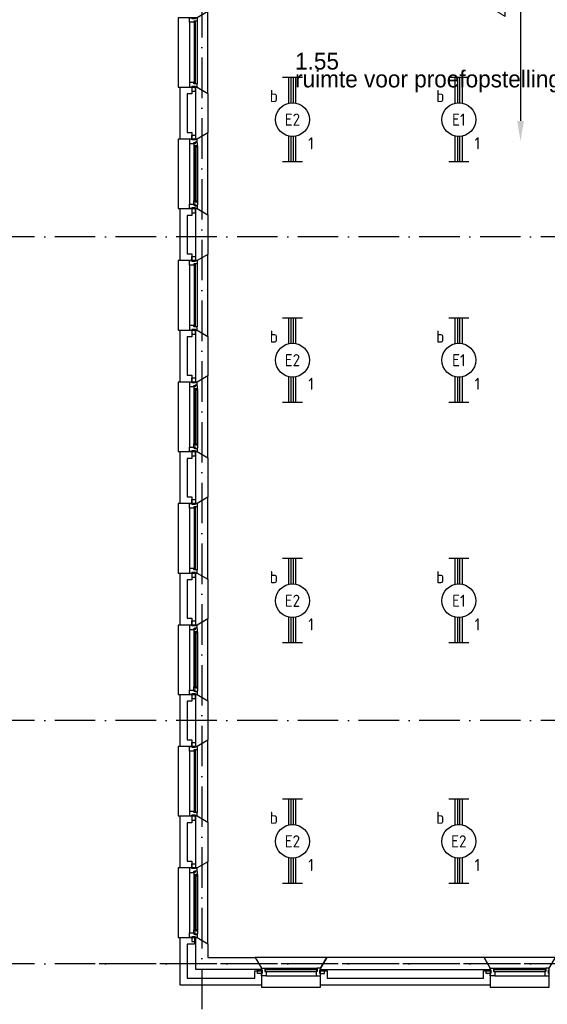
# Model space of a CAD drawing. Header units: millimetres. Extents: x -6587 to 112313, y 244 to 84344.
# Tile 32 of 55: x 65275 to 73093, y 8700 to 23290. Entities that reach past the tile are written whole.
import ezdxf
from ezdxf.enums import TextEntityAlignment as Align

# ---------------------------------------------------------------- set-up
doc = ezdxf.new("R2010")
doc.units = ezdxf.units.MM
doc.header["$LTSCALE"] = 100
doc.linetypes.add('DASHDOT', pattern=[9, 6, -1.5, 0, -1.5])
doc.layers.get('0').update_dxf_attribs({"linetype": 'CONTINUOUS'})
for name, color, linetype in [('AL$7----_STRAMIEN', 1, 'DASHDOT'), ('AL21----_BUITENWAND', 4, 'CONTINUOUS'), ('AL21K---_ISOLATIE', 1, 'CONTINUOUS'), ('AL28----_KONSTRUKTIE', 3, 'CONTINUOUS'), ('AL31----_BUITENKOZ', 7, 'CONTINUOUS'), ('BL$2----', 7, 'CONTINUOUS'), ('BOUW', 8, 'CONTINUOUS'), ('EB63101-_ATTRIB', 2, 'CONTINUOUS'), ('EL63101-_LICHT-ARM', 3, 'CONTINUOUS')]:
    doc.layers.add(name, color=color, linetype=linetype)
doc.styles.add('1_8', font='iso', dxfattribs={"width": 0.7, "height": 1.8})
doc.styles.add('BURO-018', font='BUROFONT.shx', dxfattribs={"height": 180})
doc.styles.add('BURO-025', font='BUROFONT.shx', dxfattribs={"height": 250})
doc.styles.add('NORATT', font='isocp.shx')
doc.dimstyles.new('CEES', dxfattribs={"dimscale": 100, "dimtxt": 3, "dimasz": 3, "dimexe": 1, "dimexo": 1, "dimgap": 1.5, "dimtad": 0, "dimdec": 0, "dimzin": 0, "dimdsep": 46, "dimtxsty": 'BURO-018', "dimcen": -3, "dimdle": 1.25, "dimclrd": 1, "dimclre": 1, "dimclrt": 1, "dimadec": 0, "dimazin": 0, "dimtfac": 0.75, "dimtdec": 0, "dimtofl": 0, "dimtmove": 0, "dimatfit": 3, "dimfxl": 1, "dimtvp": 1.5, "dimtolj": 1, "dimtzin": 0, "dimarcsym": 0})

# ---------------------------------------------------------------- blocks, each defined once
blk = doc.blocks.new('EJ3T20')
at = {"color": 0}
for p, q in [((-6.25, -1.5), (-6.25, 1.5)), ((-6.25, -1.5), (-6.25, 1.5)), ((6.25, -1.5), (6.25, 1.5)), ((6.25, -1.5), (6.25, 1.5)), ((-6.25, 0.52), (-2.44, 0.52)), ((-6.25, 0.52), (-2.44, 0.52)), ((-6.25, 0.17), (-2.49, 0.17)), ((-6.25, 0.17), (-2.49, 0.17)), ((2.44, 0.52), (6.25, 0.52)), ((2.44, 0.52), (6.25, 0.52)), ((2.49, 0.17), (6.25, 0.17)), ((2.49, 0.17), (6.25, 0.17)), ((-6.25, -0.17), (-2.49, -0.17)), ((-6.25, -0.17), (-2.49, -0.17)), ((-6.25, -0.52), (-2.44, -0.52)), ((-6.25, -0.52), (-2.44, -0.52)), ((2.44, -0.52), (6.25, -0.52)), ((2.44, -0.52), (6.25, -0.52)), ((2.49, -0.17), (6.25, -0.17)), ((2.49, -0.17), (6.25, -0.17))]:
    blk.add_line(p, q, dxfattribs=at)
blk.add_circle((0, 0), 2.5, dxfattribs=at)
blk.add_circle((0, 0), 2.5, dxfattribs=at)
at = {"style": 'NORATT', "flags": 9}
blk.add_attdef('GELIJK', text='', height=1.8, dxfattribs=at).set_placement((3.5, 5), align=Align.MIDDLE_CENTER)
at = {"color": 6}
for tag, style, flags, p in [('SCHAK', 'NORATT', 8, (3.5, 2.75)), ('SCHAK', '1_8', 8, (3.5, 2.75)), ('A_CODE', 'NORATT', 8, (0, 0)), ('A_CODE', '1_8', 8, (0, 0)), ('GROEP', 'NORATT', 8, (-3.5, -2.75)), ('GROEP', '1_8', 8, (-3.5, -2.75)), ('KAST', 'NORATT', 9, (3.5, -2.75)), ('KAST', '1_8', 9, (3.5, -2.75))]:
    blk.add_attdef(tag, text='', height=1.8, dxfattribs=dict(at, style=style, flags=flags)).set_placement(p, align=Align.MIDDLE)
blk = doc.blocks.new('*D45')
at = {"layer": 'BL$2----', "color": 1, "lineweight": -2, "transparency": 16777216}
for p, q in [((72596, 25702), (72596, 25702)), ((72696, 25402), (72696, 21790)), ((72596, 21490), (72596, 21490))]:
    blk.add_line(p, q, dxfattribs=at)
at = {"layer": 'BL$2----', "color": 1, "transparency": 16777216}
for points in [[(72646, 25402), (72746, 25402), (72696, 25702)], [(72646, 21790), (72746, 21790), (72696, 21490)]]:
    blk.add_solid(points, dxfattribs=at)
at = {"layer": 'BL$2----', "color": 1, "transparency": 16777216, "insert": (72426, 23596), "char_height": 180, "attachment_point": 5, "rotation": 90, "style": 'BURO-018'}
blk.add_mtext('\\A1;4212', dxfattribs=at)

msp = doc.modelspace()

# ---------------------------------------------------------------- linework, layer by layer
at = {"layer": 'AL$7----_STRAMIEN', "color": 1}
for p, q in [((67974.8, 76734.4), (67974.8, 7566.2)), ((94298.3, 20073.8), (16060, 20073.8)), ((94298.3, 12904.9), (16060, 12904.9)), ((94298.3, 9298.7), (16060, 9298.7)), ((66451.1, 9305), (84848.1, 9305))]:
    msp.add_line(p, q, dxfattribs=at)
at = {"layer": 'AL21----_BUITENWAND', "color": 8}
for p, q in [((67654.8, 16120), (67654.8, 16890)), ((67754.8, 16790), (67754.8, 16220)), ((67754.8, 16220), (67823.8, 16220)), ((67823.8, 16220), (67823.8, 16120)), ((67823.8, 16120), (67654.8, 16120)), ((67654.8, 14320), (67654.8, 15090)), ((67654.8, 15090), (67823.8, 15090)), ((67823.8, 15090), (67823.8, 14990)), ((67823.8, 14990), (67754.8, 14990)), ((67754.8, 14990), (67754.8, 14420)), ((67823.8, 14320), (67654.8, 14320)), ((67754.8, 14420), (67823.8, 14420)), ((67823.8, 14420), (67823.8, 14320)), ((67654.8, 12520), (67654.8, 13290)), ((67654.8, 13290), (67823.8, 13290)), ((67823.8, 13290), (67823.8, 13190)), ((67823.8, 13190), (67754.8, 13190)), ((67754.8, 13190), (67754.8, 12620)), ((67754.8, 12620), (67823.8, 12620)), ((67823.8, 12620), (67823.8, 12520)), ((67823.8, 12520), (67654.8, 12520)), ((67654.8, 10720), (67654.8, 11490)), ((67654.8, 11490), (67823.8, 11490)), ((67823.8, 11390), (67754.8, 11390)), ((67754.8, 11390), (67754.8, 10820)), ((67823.8, 11490), (67823.8, 11390)), ((67754.8, 10820), (67823.8, 10820)), ((67823.8, 10820), (67823.8, 10720)), ((67823.8, 10720), (67654.8, 10720)), ((67654.8, 8985), (67654.8, 9690)), ((67654.8, 9690), (67864.8, 9690)), ((67864.8, 9690), (67864.8, 9590)), ((67864.8, 9590), (67754.8, 9590)), ((67754.8, 9590), (67754.8, 9085)), ((68757.8, 9085), (68757.8, 9195)), ((68757.8, 9195), (68857.8, 9195)), ((68857.8, 9195), (68857.8, 8985)), ((69732.8, 8985), (69732.8, 9195)), ((69732.8, 9195), (69832.8, 9195)), ((69832.8, 9195), (69832.8, 9085)), ((72147.8, 9085), (72147.8, 9195)), ((72147.8, 9195), (72247.8, 9195)), ((72247.8, 9195), (72247.8, 8985)), ((67754.8, 9085), (68757.8, 9085)), ((69832.8, 9085), (72147.8, 9085)), ((68857.8, 8985), (67654.8, 8985)), ((72247.8, 8985), (69732.8, 8985))]:
    msp.add_line(p, q, dxfattribs=at)
at = {"layer": 'AL21K---_ISOLATIE', "color": 8, "linetype": 'Continuous'}
for p, q in [((67884.8, 16220), (67884.8, 16790)), ((67884.8, 14420), (67884.8, 14990)), ((67884.8, 12620), (67884.8, 13190)), ((67884.8, 10820), (67884.8, 11390))]:
    msp.add_line(p, q, dxfattribs=at)
at = {"layer": 'AL28----_KONSTRUKTIE', "color": 8}
for p, q in [((67654.8, 21520), (67654.8, 22290)), ((67654.8, 22290), (67823.8, 22290)), ((67823.8, 22190), (67754.8, 22190)), ((67754.8, 22190), (67754.8, 21620)), ((67823.8, 22290), (67823.8, 22190)), ((67884.8, 22290), (67904.8, 22290)), ((67884.8, 21520), (67884.8, 22290)), ((67884.8, 21620), (67884.8, 22190)), ((67904.8, 22290), (68064.8, 22197.6)), ((68064.8, 22197.6), (68064.8, 21612.4)), ((67754.8, 21620), (67823.8, 21620)), ((67823.8, 21620), (67823.8, 21520)), ((68064.8, 21612.4), (67904.8, 21520)), ((67823.8, 21520), (67654.8, 21520)), ((67904.8, 21520), (67884.8, 21520)), ((67654.8, 19720), (67654.8, 20490)), ((67654.8, 20490), (67823.8, 20490)), ((67823.8, 20490), (67823.8, 20390)), ((67884.8, 20490), (67904.8, 20490)), ((67884.8, 19720), (67884.8, 20490)), ((67904.8, 20490), (68064.8, 20397.6)), ((67823.8, 20390), (67754.8, 20390)), ((67754.8, 20390), (67754.8, 19820)), ((67884.8, 19820), (67884.8, 20390)), ((68064.8, 20397.6), (68064.8, 19812.4)), ((67823.8, 19720), (67654.8, 19720)), ((67754.8, 19820), (67823.8, 19820)), ((67823.8, 19820), (67823.8, 19720)), ((67904.8, 19720), (67884.8, 19720)), ((68064.8, 19812.4), (67904.8, 19720)), ((67654.8, 17920), (67654.8, 18690)), ((67654.8, 18690), (67823.8, 18690)), ((67823.8, 18690), (67823.8, 18590)), ((67884.8, 18690), (67904.8, 18690)), ((67884.8, 17920), (67884.8, 18690)), ((67904.8, 18690), (68064.8, 18597.6)), ((67823.8, 18590), (67754.8, 18590)), ((67754.8, 18590), (67754.8, 18020)), ((67884.8, 18020), (67884.8, 18590)), ((68064.8, 18597.6), (68064.8, 18012.4)), ((67754.8, 18020), (67823.8, 18020)), ((67823.8, 18020), (67823.8, 17920)), ((67823.8, 17910), (67823.8, 17981)), ((67823.8, 17981), (67879.8, 17981)), ((67879.8, 17981), (67879.8, 17910)), ((68064.8, 18012.4), (67904.8, 17920)), ((67823.8, 17920), (67654.8, 17920)), ((67823.8, 17920), (67790.8, 17920)), ((67790.8, 17920), (67790.8, 17853)), ((67790.8, 17853), (67853.8, 17853)), ((67823.8, 17910), (67823.8, 17920)), ((67879.8, 17910), (67823.8, 17910)), ((67879.8, 17910), (67823.8, 17910)), ((67853.8, 17853), (67853.8, 17870)), ((67853.8, 17870), (67868.8, 17870)), ((67868.8, 17858.3), (67853.8, 17858.3)), ((67853.8, 17858.3), (67853.8, 17853)), ((67853.8, 17853), (67853.8, 17805.9)), ((67853.8, 17805.9), (67866.8, 17803.8)), ((67866.8, 17803.8), (67866.8, 17820.8)), ((67866.8, 17820.8), (67907.8, 17820.8)), ((67868.8, 17870), (67868.8, 17876)), ((67868.8, 17876), (67904.8, 17876)), ((67868.8, 17850.3), (67868.8, 17858.3)), ((67873.8, 17850.3), (67868.8, 17850.3)), ((67903.6, 17872.8), (67873.8, 17872.8)), ((67873.8, 17872.8), (67873.8, 17850.3)), ((67904.8, 17920), (67879.8, 17920)), ((67879.8, 17920), (67879.8, 17910)), ((67904.8, 17920), (67884.8, 17920)), ((67905.5, 17820.8), (67892, 17820.8)), ((67892, 17820.8), (67892, 17803.8)), ((67892, 17803.8), (67905.5, 17803.8)), ((67903.6, 17865.7), (67903.6, 17872.8)), ((67907.8, 17863.3), (67903.6, 17865.7)), ((67904.8, 17876), (67904.8, 17920)), ((67905.5, 17803.8), (67905.5, 17820.8)), ((67907.8, 17820.8), (67907.8, 17863.3)), ((67654.8, 16890), (67823.8, 16890)), ((67823.8, 16790), (67754.8, 16790)), ((67823.8, 16890), (67823.8, 16790)), ((67884.8, 16890), (67904.8, 16890)), ((67884.8, 16120), (67884.8, 16890)), ((67904.8, 16890), (68064.8, 16797.6)), ((68064.8, 16797.6), (68064.8, 16212.4)), ((68064.8, 16212.4), (67904.8, 16120)), ((67904.8, 16120), (67884.8, 16120)), ((67884.8, 15090), (67904.8, 15090)), ((67884.8, 14320), (67884.8, 15090)), ((67904.8, 15090), (68064.8, 14997.6)), ((68064.8, 14997.6), (68064.8, 14412.4)), ((67904.8, 14320), (67884.8, 14320)), ((68064.8, 14412.4), (67904.8, 14320)), ((67884.8, 13290), (67904.8, 13290)), ((67884.8, 12520), (67884.8, 13290)), ((67904.8, 13290), (68064.8, 13197.6)), ((68064.8, 13197.6), (68064.8, 12612.4)), ((68064.8, 12612.4), (67904.8, 12520)), ((67904.8, 12520), (67884.8, 12520)), ((67884.8, 11490), (67904.8, 11490)), ((67884.8, 10720), (67884.8, 11490)), ((67904.8, 11490), (68064.8, 11397.6)), ((68064.8, 11397.6), (68064.8, 10812.4)), ((68064.8, 10812.4), (67904.8, 10720)), ((67904.8, 10720), (67884.8, 10720)), ((69825.2, 9395), (69732.8, 9235)), ((72155.5, 9395), (69825.2, 9395)), ((72247.8, 9235), (72155.5, 9395)), ((69732.8, 9235), (69732.8, 9215)), ((69732.8, 9215), (72247.8, 9215)), ((72247.8, 9215), (72247.8, 9235))]:
    msp.add_line(p, q, dxfattribs=at)
at = {"layer": 'AL28----_KONSTRUKTIE', "color": 8, "linetype": 'Continuous'}
for p, q in [((67884.8, 9690), (67904.8, 9690)), ((67884.8, 9215), (67884.8, 9690)), ((67904.8, 9690), (68064.8, 9597.6)), ((68064.8, 9597.6), (68064.8, 9395)), ((68064.8, 9395), (68765.5, 9395)), ((68765.5, 9395), (68857.8, 9235)), ((68857.8, 9215), (67884.8, 9215)), ((68857.8, 9235), (68857.8, 9215))]:
    msp.add_line(p, q, dxfattribs=at)
at = {"layer": 'AL28----_KONSTRUKTIE', "color": 8}
for points in [[(67904.8, 22290), (68064.8, 22197.6), (68064.8, 23412.4), (67904.8, 23320), (67624.8, 23320), (67624.8, 22290)], [(67904.8, 23270), (67904.8, 23270), (67853.8, 23270), (67853.8, 23253), (67790.8, 23253), (67790.8, 23253), (67790.8, 23253), (67790.8, 23253), (67790.8, 23253), (67790.8, 23320), (67823.8, 23320), (67823.8, 23310), (67879.8, 23310), (67879.8, 23320), (67879.8, 23320), (67904.8, 23320)], [(67878.8, 23265), (67857.8, 23265), (67857.8, 22345), (67878.8, 22345)], [(67904.8, 22340), (67904.8, 22340), (67853.8, 22340), (67853.8, 22357), (67790.8, 22357), (67790.8, 22357), (67790.8, 22357), (67790.8, 22357), (67790.8, 22357), (67790.8, 22290), (67823.8, 22290), (67823.8, 22300), (67879.8, 22300), (67879.8, 22290), (67879.8, 22290), (67904.8, 22290)], [(67879.8, 22300), (67823.8, 22300), (67823.8, 22229), (67879.8, 22229)], [(67904.8, 20490), (68064.8, 20397.6), (68064.8, 21612.4), (67904.8, 21520), (67624.8, 21520), (67624.8, 20490)], [(67904.8, 21520), (67879.8, 21520), (67879.8, 21510), (67823.8, 21510), (67823.8, 21520), (67790.8, 21520), (67790.8, 21453), (67853.8, 21453), (67853.8, 21470), (67868.8, 21470), (67868.8, 21476), (67904.8, 21476)], [(67879.8, 21510), (67823.8, 21510), (67823.8, 21581), (67879.8, 21581)], [(67907.8, 21463.3), (67903.6, 21465.7), (67903.6, 21472.8), (67873.8, 21472.8), (67873.8, 21450.3), (67868.8, 21450.3), (67868.8, 21458.3), (67853.8, 21458.3), (67853.8, 21453), (67853.8, 21405.9), (67866.8, 21403.8), (67866.8, 21420.8), (67907.8, 21420.8)], [(67889.8, 21418.8), (67868.8, 21418.8), (67868.8, 20591.2), (67889.8, 20591.2)], [(67905.5, 21420.8), (67892, 21420.8), (67892, 21403.8), (67905.5, 21403.8)], [(67907.8, 20546.7), (67903.6, 20544.2), (67903.6, 20537.2), (67873.8, 20537.2), (67873.8, 20559.7), (67868.8, 20559.7), (67868.8, 20551.7), (67853.8, 20551.7), (67853.8, 20557), (67853.8, 20604.1), (67866.8, 20606.2), (67866.8, 20589.2), (67907.8, 20589.2)], [(67905.5, 20589.2), (67892, 20589.2), (67892, 20606.2), (67905.5, 20606.2)], [(67904.8, 20490), (67879.8, 20490), (67879.8, 20500), (67823.8, 20500), (67823.8, 20490), (67790.8, 20490), (67790.8, 20557), (67853.8, 20557), (67853.8, 20540), (67868.8, 20540), (67868.8, 20534), (67904.8, 20534)], [(67879.8, 20500), (67823.8, 20500), (67823.8, 20429), (67879.8, 20429)], [(67904.8, 18690), (68064.8, 18597.6), (68064.8, 19812.4), (67904.8, 19720), (67624.8, 19720), (67624.8, 18690)], [(67904.8, 19670), (67904.8, 19670), (67853.8, 19670), (67853.8, 19653), (67790.8, 19653), (67790.8, 19653), (67790.8, 19653), (67790.8, 19653), (67790.8, 19653), (67790.8, 19720), (67823.8, 19720), (67823.8, 19710), (67879.8, 19710), (67879.8, 19720), (67879.8, 19720), (67904.8, 19720)], [(67879.8, 19710), (67823.8, 19710), (67823.8, 19781), (67879.8, 19781)], [(67878.8, 19665), (67857.8, 19665), (67857.8, 18745), (67878.8, 18745)], [(67904.8, 18740), (67904.8, 18740), (67853.8, 18740), (67853.8, 18757), (67790.8, 18757), (67790.8, 18757), (67790.8, 18757), (67790.8, 18757), (67790.8, 18757), (67790.8, 18690), (67823.8, 18690), (67823.8, 18700), (67879.8, 18700), (67879.8, 18690), (67879.8, 18690), (67904.8, 18690)], [(67879.8, 18700), (67823.8, 18700), (67823.8, 18629), (67879.8, 18629)], [(67904.8, 16890), (68064.8, 16797.6), (68064.8, 18012.4), (67904.8, 17920), (67624.8, 17920), (67624.8, 16890)], [(67889.8, 17818.8), (67868.8, 17818.8), (67868.8, 16991.2), (67889.8, 16991.2)], [(67904.8, 16890), (67879.8, 16890), (67879.8, 16900), (67823.8, 16900), (67823.8, 16890), (67790.8, 16890), (67790.8, 16957), (67853.8, 16957), (67853.8, 16940), (67868.8, 16940), (67868.8, 16934), (67904.8, 16934)], [(67907.8, 16946.7), (67903.6, 16944.2), (67903.6, 16937.2), (67873.8, 16937.2), (67873.8, 16959.7), (67868.8, 16959.7), (67868.8, 16951.7), (67853.8, 16951.7), (67853.8, 16957), (67853.8, 17004.1), (67866.8, 17006.2), (67866.8, 16989.2), (67907.8, 16989.2)], [(67905.5, 16989.2), (67892, 16989.2), (67892, 17006.2), (67905.5, 17006.2)], [(67879.8, 16900), (67823.8, 16900), (67823.8, 16829), (67879.8, 16829)]]:
    msp.add_lwpolyline(points, close=True, dxfattribs=at)
for points in [[(67790.8, 23253), (67790.8, 22357)], [(67904.8, 23270), (67904.8, 22340)], [(67790.8, 21453), (67790.8, 20557)], [(67853.8, 21405.9), (67853.8, 20604.1)], [(67907.8, 21420.8), (67907.8, 20589.2)], [(67790.8, 19653), (67790.8, 18757)], [(67904.8, 19670), (67904.8, 18740)], [(67790.8, 17853), (67790.8, 16957)], [(67853.8, 17805.9), (67853.8, 17004.1)], [(67907.8, 17820.8), (67907.8, 16989.2)]]:
    msp.add_lwpolyline(points, dxfattribs=at)
at = {"layer": 'AL31----_BUITENKOZ', "color": 8}
for points in [[(67904.8, 15090), (68064.8, 14997.6), (68064.8, 16212.4), (67904.8, 16120), (67624.8, 16120), (67624.8, 15090)], [(67879.8, 16110), (67823.8, 16110), (67823.8, 16181), (67879.8, 16181)], [(67879.8, 15100), (67823.8, 15100), (67823.8, 15029), (67879.8, 15029)], [(67904.8, 13290), (68064.8, 13197.6), (68064.8, 14412.4), (67904.8, 14320), (67624.8, 14320), (67624.8, 13290)], [(67904.8, 14320), (67879.8, 14320), (67879.8, 14310), (67823.8, 14310), (67823.8, 14320), (67790.8, 14320), (67790.8, 14253), (67853.8, 14253), (67853.8, 14270), (67868.8, 14270), (67868.8, 14276), (67904.8, 14276)], [(67879.8, 14310), (67823.8, 14310), (67823.8, 14381), (67879.8, 14381)], [(67907.8, 14263.3), (67903.6, 14265.7), (67903.6, 14272.8), (67873.8, 14272.8), (67873.8, 14250.3), (67868.8, 14250.3), (67868.8, 14258.3), (67853.8, 14258.3), (67853.8, 14253), (67853.8, 14205.9), (67866.8, 14203.8), (67866.8, 14220.8), (67907.8, 14220.8)], [(67905.5, 14220.8), (67892, 14220.8), (67892, 14203.8), (67905.5, 14203.8)], [(67904.8, 13290), (67879.8, 13290), (67879.8, 13300), (67823.8, 13300), (67823.8, 13290), (67790.8, 13290), (67790.8, 13357), (67853.8, 13357), (67853.8, 13340), (67868.8, 13340), (67868.8, 13334), (67904.8, 13334)], [(67879.8, 13300), (67823.8, 13300), (67823.8, 13229), (67879.8, 13229)], [(67907.8, 13346.7), (67903.6, 13344.2), (67903.6, 13337.2), (67873.8, 13337.2), (67873.8, 13359.7), (67868.8, 13359.7), (67868.8, 13351.7), (67853.8, 13351.7), (67853.8, 13357), (67853.8, 13404.1), (67866.8, 13406.2), (67866.8, 13389.2), (67907.8, 13389.2)], [(67905.5, 13389.2), (67892, 13389.2), (67892, 13406.2), (67905.5, 13406.2)], [(67904.8, 11490), (68064.8, 11397.6), (68064.8, 12612.4), (67904.8, 12520), (67624.8, 12520), (67624.8, 11490)], [(67879.8, 12510), (67823.8, 12510), (67823.8, 12581), (67879.8, 12581)], [(67879.8, 11500), (67823.8, 11500), (67823.8, 11429), (67879.8, 11429)], [(67904.8, 9690), (68064.8, 9597.6), (68064.8, 10812.4), (67904.8, 10720), (67624.8, 10720), (67624.8, 9690)], [(67904.8, 10720), (67879.8, 10720), (67879.8, 10710), (67823.8, 10710), (67823.8, 10720), (67790.8, 10720), (67790.8, 10653), (67853.8, 10653), (67853.8, 10670), (67868.8, 10670), (67868.8, 10676), (67904.8, 10676)], [(67879.8, 10710), (67823.8, 10710), (67823.8, 10781), (67879.8, 10781)], [(67907.8, 10663.3), (67903.6, 10665.7), (67903.6, 10672.8), (67873.8, 10672.8), (67873.8, 10650.3), (67868.8, 10650.3), (67868.8, 10658.3), (67853.8, 10658.3), (67853.8, 10653), (67853.8, 10605.9), (67866.8, 10603.8), (67866.8, 10620.8), (67907.8, 10620.8)], [(67905.5, 10620.8), (67892, 10620.8), (67892, 10603.8), (67905.5, 10603.8)], [(67907.8, 9746.7), (67903.6, 9744.2), (67903.6, 9737.2), (67873.8, 9737.2), (67873.8, 9759.7), (67868.8, 9759.7), (67868.8, 9751.7), (67853.8, 9751.7), (67853.8, 9757), (67853.8, 9804.1), (67866.8, 9806.2), (67866.8, 9789.2), (67907.8, 9789.2)], [(67905.5, 9789.2), (67892, 9789.2), (67892, 9806.2), (67905.5, 9806.2)], [(67904.8, 9690), (67879.8, 9690), (67879.8, 9700), (67823.8, 9700), (67823.8, 9690), (67790.8, 9690), (67790.8, 9757), (67853.8, 9757), (67853.8, 9740), (67868.8, 9740), (67868.8, 9734), (67904.8, 9734)], [(67879.8, 9700), (67823.8, 9700), (67823.8, 9629), (67879.8, 9629)], [(69732.8, 9235), (69825.2, 9395), (68765.5, 9395), (68857.8, 9235), (68857.8, 8955), (69732.8, 8955)], [(73122.8, 9235), (73215.2, 9395), (72155.5, 9395), (72247.8, 9235), (72247.8, 8955), (73122.8, 8955)], [(68867.8, 9210), (68867.8, 9154), (68796.8, 9154), (68796.8, 9210)], [(69722.8, 9210), (69722.8, 9154), (69793.8, 9154), (69793.8, 9210)], [(72257.8, 9210), (72257.8, 9154), (72186.8, 9154), (72186.8, 9210)]]:
    msp.add_lwpolyline(points, close=True, dxfattribs=at)
at = {"layer": 'AL31----_BUITENKOZ', "color": 8, "linetype": 'Continuous'}
for points in [[(67904.8, 16070), (67904.8, 16070), (67853.8, 16070), (67853.8, 16053), (67790.8, 16053), (67790.8, 16053), (67790.8, 16053), (67790.8, 16053), (67790.8, 16053), (67790.8, 16120), (67823.8, 16120), (67823.8, 16110), (67879.8, 16110), (67879.8, 16120), (67879.8, 16120), (67904.8, 16120)], [(67878.8, 16065), (67857.8, 16065), (67857.8, 15145), (67878.8, 15145)], [(67904.8, 15140), (67904.8, 15140), (67853.8, 15140), (67853.8, 15157), (67790.8, 15157), (67790.8, 15157), (67790.8, 15157), (67790.8, 15157), (67790.8, 15157), (67790.8, 15090), (67823.8, 15090), (67823.8, 15100), (67879.8, 15100), (67879.8, 15090), (67879.8, 15090), (67904.8, 15090)], [(67889.8, 14218.8), (67868.8, 14218.8), (67868.8, 13391.2), (67889.8, 13391.2)], [(67904.8, 12470), (67904.8, 12470), (67853.8, 12470), (67853.8, 12453), (67790.8, 12453), (67790.8, 12453), (67790.8, 12453), (67790.8, 12453), (67790.8, 12453), (67790.8, 12520), (67823.8, 12520), (67823.8, 12510), (67879.8, 12510), (67879.8, 12520), (67879.8, 12520), (67904.8, 12520)], [(67878.8, 12465), (67857.8, 12465), (67857.8, 11545), (67878.8, 11545)], [(67904.8, 11540), (67904.8, 11540), (67853.8, 11540), (67853.8, 11557), (67790.8, 11557), (67790.8, 11557), (67790.8, 11557), (67790.8, 11557), (67790.8, 11557), (67790.8, 11490), (67823.8, 11490), (67823.8, 11500), (67879.8, 11500), (67879.8, 11490), (67879.8, 11490), (67904.8, 11490)], [(67889.8, 10618.8), (67868.8, 10618.8), (67868.8, 9791.2), (67889.8, 9791.2)], [(68907.8, 9235), (68907.8, 9235), (68907.8, 9184), (68924.8, 9184), (68924.8, 9121), (68924.8, 9121), (68924.8, 9121), (68924.8, 9121), (68924.8, 9121), (68857.8, 9121), (68857.8, 9154), (68867.8, 9154), (68867.8, 9210), (68857.8, 9210), (68857.8, 9210), (68857.8, 9235)], [(68912.8, 9209), (68912.8, 9188), (69677.8, 9188), (69677.8, 9209)], [(69682.8, 9235), (69682.8, 9235), (69682.8, 9184), (69665.8, 9184), (69665.8, 9121), (69665.8, 9121), (69665.8, 9121), (69665.8, 9121), (69665.8, 9121), (69732.8, 9121), (69732.8, 9154), (69722.8, 9154), (69722.8, 9210), (69732.8, 9210), (69732.8, 9210), (69732.8, 9235)], [(72297.8, 9235), (72297.8, 9235), (72297.8, 9184), (72314.8, 9184), (72314.8, 9121), (72314.8, 9121), (72314.8, 9121), (72314.8, 9121), (72314.8, 9121), (72247.8, 9121), (72247.8, 9154), (72257.8, 9154), (72257.8, 9210), (72247.8, 9210), (72247.8, 9210), (72247.8, 9235)], [(72302.8, 9209), (72302.8, 9188), (73067.8, 9188), (73067.8, 9209)], [(73072.8, 9235), (73072.8, 9235), (73072.8, 9184), (73055.8, 9184), (73055.8, 9121), (73055.8, 9121), (73055.8, 9121), (73055.8, 9121), (73055.8, 9121), (73122.8, 9121), (73122.8, 9154), (73112.8, 9154), (73112.8, 9210), (73122.8, 9210), (73122.8, 9210), (73122.8, 9235)]]:
    msp.add_lwpolyline(points, close=True, dxfattribs=at)
at = {"layer": 'AL31----_BUITENKOZ', "color": 8}
for points in [[(67790.8, 16053), (67790.8, 15157)], [(67904.8, 16070), (67904.8, 15140)], [(67790.8, 14253), (67790.8, 13357)], [(67853.8, 14205.9), (67853.8, 13404.1)], [(67907.8, 14220.8), (67907.8, 13389.2)], [(67790.8, 12453), (67790.8, 11557)], [(67904.8, 12470), (67904.8, 11540)], [(67790.8, 10653), (67790.8, 9757)], [(67853.8, 10605.9), (67853.8, 9804.1)], [(67907.8, 10620.8), (67907.8, 9789.2)], [(68907.8, 9235), (69682.8, 9235)], [(72297.8, 9235), (73072.8, 9235)], [(68924.8, 9121), (69665.8, 9121)], [(72314.8, 9121), (73055.8, 9121)]]:
    msp.add_lwpolyline(points, dxfattribs=at)

# ---------------------------------------------------------------- block references
at = {"layer": 'EL63101-_LICHT-ARM'}
ref = msp.add_blockref('EJ3T20', (69316.8, 21809.5, 3500), dxfattribs=dict(at, xscale=100, yscale=100, zscale=100, rotation=90))
ref.add_attrib('A_CODE', 'E2', dxfattribs={"layer": 'EB63101-_ATTRIB', "color": 1, "height": 180, "style": '1_8', "flags": 8}).set_placement((69316.8, 21809.5, 3500), align=Align.MIDDLE)
ref.add_attrib('GROEP', '1', dxfattribs={"layer": 'EB63101-_ATTRIB', "color": 1, "height": 180, "style": '1_8', "flags": 8}).set_placement((69591.8, 21459.5, 3500), align=Align.MIDDLE)
ref.add_attrib('SCHAK', 'b', dxfattribs={"layer": 'EB63101-_ATTRIB', "color": 1, "height": 180, "style": '1_8', "flags": 8}).set_placement((69041.8, 22159.5, 3500), align=Align.MIDDLE)
ref = msp.add_blockref('EJ3T20', (71781.8, 21809.5, 3500), dxfattribs=dict(at, xscale=100, yscale=100, zscale=100, rotation=90))
ref.add_attrib('A_CODE', 'E1', dxfattribs={"layer": 'EB63101-_ATTRIB', "color": 1, "height": 180, "style": '1_8', "flags": 8}).set_placement((71781.8, 21809.5, 3500), align=Align.MIDDLE)
ref.add_attrib('GROEP', '1', dxfattribs={"layer": 'EB63101-_ATTRIB', "color": 1, "height": 180, "style": '1_8', "flags": 8}).set_placement((72056.8, 21459.5, 3500), align=Align.MIDDLE)
ref.add_attrib('SCHAK', 'b', dxfattribs={"layer": 'EB63101-_ATTRIB', "color": 1, "height": 180, "style": '1_8', "flags": 8}).set_placement((71506.8, 22159.5, 3500), align=Align.MIDDLE)
ref = msp.add_blockref('EJ3T20', (69316.8, 18244.5, 3500), dxfattribs=dict(at, xscale=100, yscale=100, zscale=100, rotation=90))
ref.add_attrib('A_CODE', 'E2', dxfattribs={"layer": 'EB63101-_ATTRIB', "color": 1, "height": 180, "style": '1_8', "flags": 8}).set_placement((69316.8, 18244.5, 3500), align=Align.MIDDLE)
ref.add_attrib('GROEP', '1', dxfattribs={"layer": 'EB63101-_ATTRIB', "color": 1, "height": 180, "style": '1_8', "flags": 8}).set_placement((69591.8, 17894.5, 3500), align=Align.MIDDLE)
ref.add_attrib('SCHAK', 'b', dxfattribs={"layer": 'EB63101-_ATTRIB', "color": 1, "height": 180, "style": '1_8', "flags": 8}).set_placement((69041.8, 18594.5, 3500), align=Align.MIDDLE)
ref = msp.add_blockref('EJ3T20', (71781.8, 18244.5, 3500), dxfattribs=dict(at, xscale=100, yscale=100, zscale=100, rotation=90))
ref.add_attrib('A_CODE', 'E1', dxfattribs={"layer": 'EB63101-_ATTRIB', "color": 1, "height": 180, "style": '1_8', "flags": 8}).set_placement((71781.8, 18244.5, 3500), align=Align.MIDDLE)
ref.add_attrib('GROEP', '1', dxfattribs={"layer": 'EB63101-_ATTRIB', "color": 1, "height": 180, "style": '1_8', "flags": 8}).set_placement((72056.8, 17894.5, 3500), align=Align.MIDDLE)
ref.add_attrib('SCHAK', 'b', dxfattribs={"layer": 'EB63101-_ATTRIB', "color": 1, "height": 180, "style": '1_8', "flags": 8}).set_placement((71506.8, 18594.5, 3500), align=Align.MIDDLE)
ref = msp.add_blockref('EJ3T20', (69316.8, 14679.5, 3500), dxfattribs=dict(at, xscale=100, yscale=100, zscale=100, rotation=90))
ref.add_attrib('A_CODE', 'E2', dxfattribs={"layer": 'EB63101-_ATTRIB', "color": 1, "height": 180, "style": '1_8', "flags": 8}).set_placement((69316.8, 14679.5, 3500), align=Align.MIDDLE)
ref.add_attrib('GROEP', '1', dxfattribs={"layer": 'EB63101-_ATTRIB', "color": 1, "height": 180, "style": '1_8', "flags": 8}).set_placement((69591.8, 14329.5, 3500), align=Align.MIDDLE)
ref.add_attrib('SCHAK', 'b', dxfattribs={"layer": 'EB63101-_ATTRIB', "color": 1, "height": 180, "style": '1_8', "flags": 8}).set_placement((69041.8, 15029.5, 3500), align=Align.MIDDLE)
ref = msp.add_blockref('EJ3T20', (71781.8, 14679.5, 3500), dxfattribs=dict(at, xscale=100, yscale=100, zscale=100, rotation=90))
ref.add_attrib('A_CODE', 'E1', dxfattribs={"layer": 'EB63101-_ATTRIB', "color": 1, "height": 180, "style": '1_8', "flags": 8}).set_placement((71781.8, 14679.5, 3500), align=Align.MIDDLE)
ref.add_attrib('GROEP', '1', dxfattribs={"layer": 'EB63101-_ATTRIB', "color": 1, "height": 180, "style": '1_8', "flags": 8}).set_placement((72056.8, 14329.5, 3500), align=Align.MIDDLE)
ref.add_attrib('SCHAK', 'b', dxfattribs={"layer": 'EB63101-_ATTRIB', "color": 1, "height": 180, "style": '1_8', "flags": 8}).set_placement((71506.8, 15029.5, 3500), align=Align.MIDDLE)
ref = msp.add_blockref('EJ3T20', (69316.8, 11114.5, 3500), dxfattribs=dict(at, xscale=100, yscale=100, zscale=100, rotation=90))
ref.add_attrib('A_CODE', 'E2', dxfattribs={"layer": 'EB63101-_ATTRIB', "color": 1, "height": 180, "style": '1_8', "flags": 8}).set_placement((69316.8, 11114.5, 3500), align=Align.MIDDLE)
ref.add_attrib('GROEP', '1', dxfattribs={"layer": 'EB63101-_ATTRIB', "color": 1, "height": 180, "style": '1_8', "flags": 8}).set_placement((69591.8, 10764.5, 3500), align=Align.MIDDLE)
ref.add_attrib('SCHAK', 'b', dxfattribs={"layer": 'EB63101-_ATTRIB', "color": 1, "height": 180, "style": '1_8', "flags": 8}).set_placement((69041.8, 11464.5, 3500), align=Align.MIDDLE)
ref = msp.add_blockref('EJ3T20', (71781.8, 11114.5, 3500), dxfattribs=dict(at, xscale=100, yscale=100, zscale=100, rotation=90))
ref.add_attrib('A_CODE', 'E2', dxfattribs={"layer": 'EB63101-_ATTRIB', "color": 1, "height": 180, "style": '1_8', "flags": 8}).set_placement((71781.8, 11114.5, 3500), align=Align.MIDDLE)
ref.add_attrib('GROEP', '1', dxfattribs={"layer": 'EB63101-_ATTRIB', "color": 1, "height": 180, "style": '1_8', "flags": 8}).set_placement((72056.8, 10764.5, 3500), align=Align.MIDDLE)
ref.add_attrib('SCHAK', 'b', dxfattribs={"layer": 'EB63101-_ATTRIB', "color": 1, "height": 180, "style": '1_8', "flags": 8}).set_placement((71506.8, 11464.5, 3500), align=Align.MIDDLE)

# ---------------------------------------------------------------- texts
at = {"layer": 'BOUW', "style": 'BURO-025'}
for s, p in [('1.55', (69355.3, 22550.4)), ('ruimte voor proefopstellingen', (69355.3, 22286.9))]:
    msp.add_text(s, height=250, dxfattribs=at).set_placement(p)

# ---------------------------------------------------------------- dimensions: what is measured, and where the dimension line sits
at = {"layer": 'BL$2----'}
dim = msp.add_linear_dim(base=(72695.9, 21490), p1=(72696.3, 25701.7), p2=(72696.3, 21490), angle=90, dimstyle='CEES', dxfattribs=at)
dim.commit()
dim.dimension.update_dxf_attribs({"geometry": '*D45', "text_midpoint": (72425.9, 23595.8)})

doc.saveas('drawing.dxf')
